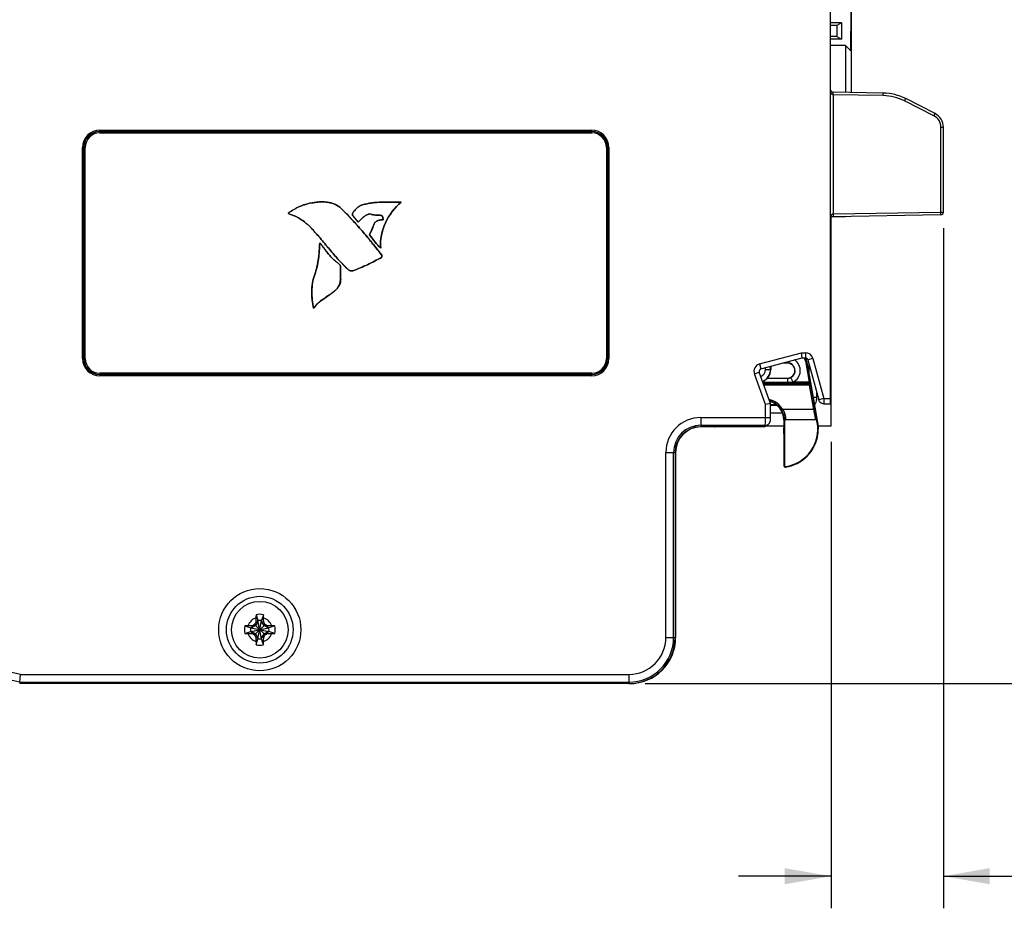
# Model space of a CAD drawing. Header units: inches. Extents: x 0 to 22, y 0 to 17.
# Tile 10 of 25: x 9.7 to 13.5, y 6.3 to 9.7. Entities that reach past the tile are written whole.
import ezdxf

# ---------------------------------------------------------------- set-up
doc = ezdxf.new("R2010")
doc.units = ezdxf.units.IN
doc.header["$LTSCALE"] = 1.21
doc.header["$MEASUREMENT"] = 0
doc.layers.get('0').update_dxf_attribs({"linetype": 'CONTINUOUS'})
doc.layers.add('06___PRT_ALL_SURFS', color=7, linetype='CONTINUOUS')
doc.layers.add('DIMENSIONS', color=7, linetype='CONTINUOUS')
doc.styles.get("Standard").update_dxf_attribs({"font": 'txt', "width": 0.8})
doc.dimstyles.new('DIMSTYLE_1', dxfattribs={"dimtxt": 0.125, "dimasz": 0.18, "dimexe": 0.125, "dimexo": 0.0625, "dimgap": 0.0625, "dimtad": 0, "dimtih": 1, "dimtoh": 1, "dimdec": 3, "dimzin": 4, "dimdsep": 46, "dimtxsty": 'STANDARD', "dimblk": '_FILLED', "dimblk1": '_FILLED', "dimblk2": '_FILLED', "dimcen": 0.09, "dimadec": 0, "dimazin": 0, "dimtp": 0.001, "dimtm": 0.001, "dimtfac": 1, "dimtdec": 3, "dimtofl": 0, "dimtmove": 0, "dimatfit": 3, "dimldrblk": '_FILLED', "dimfxl": 1, "dimtolj": 1, "dimtzin": 4, "dimarcsym": 0})

# ---------------------------------------------------------------- blocks, each defined once
blk = doc.blocks.new('_FILLED')
at = {"color": 0, "linetype": 'BYBLOCK'}
blk.add_solid([(0, 0), (-1, 0.174), (-1, -0.174)], dxfattribs=at)
blk = doc.blocks.new('*D0')
at = {"layer": 'DIMENSIONS', "color": 2, "linetype": 'CONTINUOUS'}
for p, q in [((13.2645, 8.9045), (13.2645, 6.2555)), ((12.8265, 8.0726), (12.8265, 6.2555)), ((12.8265, 6.3805), (12.4665, 6.3805)), ((13.2645, 6.3805), (13.9056, 6.3805))]:
    blk.add_line(p, q, dxfattribs=at)
at = {"layer": 'DIMENSIONS', "color": 2, "linetype": 'CONTINUOUS', "xscale": 0.18, "yscale": 0.18, "zscale": 0.18}
blk.add_blockref('_FILLED', (12.8265, 6.3805), dxfattribs=at)
at = {"layer": 'DIMENSIONS', "color": 2, "linetype": 'CONTINUOUS', "xscale": 0.18, "yscale": 0.18, "zscale": 0.18, "rotation": 180}
blk.add_blockref('_FILLED', (13.2645, 6.3805), dxfattribs=at)
at = {"layer": 'DIMENSIONS', "color": 2, "linetype": 'CONTINUOUS', "insert": (13.9681, 6.443), "char_height": 0.125, "width": 1.225, "attachment_point": 1, "line_spacing_factor": 0.9}
blk.add_mtext('.438{\\Ftxt.shx;\\W1.000000;\\H0.125000; }[11.13]', dxfattribs=at)
blk = doc.blocks.new('*D1')
at = {"layer": 'DIMENSIONS', "color": 2, "linetype": 'CONTINUOUS'}
for p, q in [((12.889, 13.1463), (14.288, 13.1463)), ((14.163, 13.1463), (14.163, 10.3572)), ((14.163, 7.1307), (14.163, 10.1072)), ((12.102, 7.1307), (14.288, 7.1307))]:
    blk.add_line(p, q, dxfattribs=at)
at = {"layer": 'DIMENSIONS', "color": 2, "linetype": 'CONTINUOUS', "xscale": 0.18, "yscale": 0.18, "zscale": 0.18}
for p, rotation in [((14.163, 13.1463), 90), ((14.163, 7.1307), 270)]:
    blk.add_blockref('_FILLED', p, dxfattribs=dict(at, rotation=rotation))
at = {"layer": 'DIMENSIONS', "color": 2, "linetype": 'CONTINUOUS', "insert": (14.163, 10.2947), "char_height": 0.125, "width": 1.325, "attachment_point": 2, "line_spacing_factor": 0.9}
blk.add_mtext('6.016{\\Ftxt.shx;\\W1.000000;\\H0.125000; }[152.8]', dxfattribs=at)

msp = doc.modelspace()

# ---------------------------------------------------------------- linework, layer by layer
at = {"color": 7, "linetype": 'CONTINUOUS'}
for p, q in [((12.8245, 8.2205), (12.8245, 13.1433)), ((12.9063, 9.4327), (12.9065, 11.8929)), ((12.9043, 9.5943), (12.9044, 9.7502)), ((12.867, 9.7038), (12.8245, 9.7038)), ((12.867, 9.7038), (12.8492, 9.6935)), ((12.867, 9.7038), (12.8669, 9.6408)), ((12.8492, 9.6935), (12.8245, 9.6935)), ((12.8492, 9.6935), (12.8492, 9.651)), ((12.8492, 9.651), (12.8245, 9.651)), ((12.8669, 9.6408), (12.8245, 9.6408)), ((12.8492, 9.651), (12.8669, 9.6408)), ((12.8827, 9.616), (12.8245, 9.616)), ((12.8827, 9.616), (12.9043, 9.5943)), ((12.8827, 9.616), (12.8827, 9.4331)), ((13.03, 9.4305), (12.8343, 9.4339)), ((12.8344, 9.4239), (12.8343, 9.4339)), ((13.0299, 9.4205), (12.8344, 9.4239)), ((12.8344, 9.4239), (12.8344, 8.9597)), ((13.0299, 9.4205), (13.03, 9.4305)), ((13.1129, 9.3998), (13.1173, 9.4087)), ((13.2273, 9.3415), (13.1129, 9.3998)), ((13.2318, 9.3504), (13.1173, 9.4087)), ((13.2273, 9.3415), (13.2318, 9.3504)), ((9.9785, 9.2855), (11.8945, 9.2855)), ((9.9785, 9.2755), (9.9785, 9.2855)), ((11.8945, 9.2755), (11.8945, 9.2855)), ((13.2546, 9.297), (13.2645, 9.297)), ((13.2546, 8.967), (13.2546, 9.297)), ((13.2645, 8.967), (13.2645, 9.297)), ((9.9785, 9.2805), (11.8945, 9.2805)), ((9.9785, 9.2755), (11.8945, 9.2755)), ((9.9116, 9.2185), (9.9216, 9.2185)), ((9.9116, 8.3965), (9.9116, 9.2185)), ((9.9166, 8.3965), (9.9166, 9.2185)), ((9.9216, 8.3965), (9.9216, 9.2185)), ((11.9515, 9.2185), (11.9615, 9.2185)), ((11.9515, 9.2185), (11.9515, 8.3965)), ((11.9565, 9.2185), (11.9565, 8.3965)), ((11.9615, 9.2185), (11.9615, 8.3965)), ((10.8015, 9.0023), (10.8016, 9.0022)), ((10.9188, 8.9806), (10.9187, 8.9805)), ((11.0012, 8.9948), (11.0012, 8.9947)), ((11.1519, 9.0059), (11.1517, 9.0058)), ((10.7142, 8.9643), (10.7142, 8.9642)), ((10.7157, 8.9596), (10.7157, 8.9597)), ((10.9642, 8.9517), (10.9643, 8.9518)), ((10.9642, 8.9517), (10.9823, 8.9303)), ((10.9643, 8.9518), (10.9824, 8.9303)), ((11.0187, 8.9559), (11.0186, 8.956)), ((11.0339, 8.9588), (11.0339, 8.9589)), ((11.0755, 8.9533), (11.0755, 8.9534)), ((11.0817, 8.9365), (11.0817, 8.9364)), ((12.8265, 8.1351), (12.8265, 8.9457)), ((12.8826, 8.949), (12.831, 8.949)), ((12.8344, 8.9597), (12.8343, 8.9497)), ((12.8343, 8.9497), (13.2547, 8.957)), ((12.8344, 8.9597), (13.2546, 8.967)), ((12.8842, 8.9506), (12.8826, 8.949)), ((12.8826, 8.9505), (12.8826, 8.949)), ((13.2546, 8.967), (13.2645, 8.967)), ((13.2547, 8.957), (13.2546, 8.967)), ((10.7922, 8.9141), (10.7922, 8.9142)), ((10.9823, 8.9303), (10.9824, 8.9303)), ((11.0431, 8.9119), (11.0432, 8.9119)), ((11.0284, 8.8778), (11.0285, 8.8778)), ((12.8245, 8.8955), (12.8265, 8.8955)), ((12.8245, 8.8855), (12.8265, 8.8855)), ((12.8245, 8.88), (12.8265, 8.88)), ((12.8245, 8.87), (12.8265, 8.87)), ((10.835, 8.8476), (10.8351, 8.8474)), ((11.0731, 8.8265), (11.073, 8.8267)), ((11.0757, 8.801), (11.0756, 8.801)), ((11.0757, 8.7905), (11.0757, 8.7906)), ((10.9166, 8.752), (10.9165, 8.752)), ((10.9165, 8.704), (10.9165, 8.752)), ((10.9166, 8.704), (10.9166, 8.752)), ((10.8156, 8.7237), (10.8157, 8.7237)), ((10.9466, 8.7423), (10.9467, 8.7424)), ((10.9645, 8.7384), (10.9645, 8.7385)), ((10.9166, 8.704), (10.9165, 8.704)), ((10.8114, 8.5921), (10.8115, 8.5924)), ((12.5486, 8.3757), (12.7113, 8.4192)), ((12.5538, 8.3563), (12.7139, 8.3992)), ((12.7113, 8.4192), (12.7266, 8.4192)), ((12.7139, 8.3992), (12.7113, 8.4192)), ((12.7139, 8.3992), (12.7266, 8.3992)), ((12.7266, 8.4192), (12.7266, 8.3992)), ((12.8265, 8.4302), (12.8245, 8.4302)), ((12.8245, 8.4264), (12.8265, 8.4264)), ((9.9116, 8.3965), (9.9216, 8.3965)), ((11.9515, 8.3965), (11.9615, 8.3965)), ((12.5486, 8.3757), (12.5538, 8.3563)), ((12.5709, 8.3537), (12.5709, 8.3609)), ((12.5909, 8.3537), (12.5909, 8.3663)), ((12.5918, 8.3665), (12.5918, 8.3537)), ((12.6567, 8.3787), (12.6372, 8.3787)), ((12.6411, 8.3797), (12.6567, 8.3797)), ((12.6567, 8.3787), (12.6567, 8.3839)), ((12.7291, 8.3797), (12.7341, 8.3806)), ((12.7424, 8.3044), (12.7291, 8.3797)), ((12.7296, 8.3946), (12.735, 8.3946)), ((12.7477, 8.3031), (12.7341, 8.3806)), ((12.7556, 8.3971), (12.7363, 8.3919)), ((12.7363, 8.3919), (12.779, 8.2353)), ((12.7406, 8.376), (12.7406, 8.3435)), ((12.7414, 8.339), (12.7414, 8.3731)), ((12.7556, 8.3971), (12.7983, 8.2405)), ((12.8245, 8.3964), (12.8265, 8.3964)), ((11.8945, 8.3396), (9.9785, 8.3396)), ((9.9785, 8.3396), (9.9785, 8.3296)), ((11.8945, 8.3346), (9.9785, 8.3346)), ((11.8945, 8.3296), (9.9785, 8.3296)), ((11.8945, 8.3296), (11.8945, 8.3396)), ((12.5282, 8.3365), (12.547, 8.3433)), ((12.5708, 8.2181), (12.5282, 8.3365)), ((12.5908, 8.2216), (12.547, 8.3433)), ((12.5709, 8.3537), (12.5918, 8.3537)), ((12.6788, 8.3044), (12.67, 8.3224)), ((12.6567, 8.3034), (12.5614, 8.3034)), ((12.7442, 8.2994), (12.5628, 8.2994)), ((12.7429, 8.2979), (12.5633, 8.2979)), ((12.7429, 8.2929), (12.5651, 8.2929)), ((12.6567, 8.3193), (12.5774, 8.3193)), ((12.5785, 8.3203), (12.6567, 8.3203)), ((12.6567, 8.3203), (12.6567, 8.3034)), ((12.7424, 8.3044), (12.6788, 8.3044)), ((12.7473, 8.3053), (12.7424, 8.3044)), ((12.7424, 8.3044), (12.744, 8.3001)), ((12.7442, 8.2994), (12.7429, 8.2979)), ((12.7429, 8.2929), (12.7429, 8.2979)), ((12.7478, 8.2937), (12.7429, 8.2929)), ((12.7597, 8.1975), (12.7429, 8.2929)), ((12.744, 8.3001), (12.7442, 8.2994)), ((12.7491, 8.2953), (12.7478, 8.2937)), ((12.7646, 8.1984), (12.7478, 8.2937)), ((12.749, 8.2966), (12.7489, 8.2968)), ((12.7752, 8.1476), (12.7489, 8.2967)), ((12.7491, 8.2953), (12.7489, 8.2967)), ((12.7579, 8.2456), (12.7714, 8.2456)), ((12.7714, 8.2456), (12.7714, 8.2631)), ((12.5908, 8.2216), (12.5708, 8.2181)), ((12.5708, 8.1666), (12.5708, 8.2181)), ((12.5908, 8.1666), (12.5908, 8.2216)), ((12.6134, 8.2164), (12.5908, 8.2164)), ((12.5908, 8.2156), (12.6143, 8.2156)), ((12.7983, 8.2405), (12.779, 8.2353)), ((12.7983, 8.2405), (12.8245, 8.2405)), ((12.7983, 8.2405), (12.7983, 8.2205)), ((12.7983, 8.2205), (12.8245, 8.2205)), ((12.5908, 8.1856), (12.637, 8.1856)), ((12.6387, 8.1975), (12.6343, 8.1951)), ((12.7597, 8.1975), (12.6387, 8.1975)), ((12.7597, 8.1975), (12.7646, 8.1984)), ((12.3195, 8.1666), (12.5908, 8.1666)), ((12.3195, 8.1666), (12.3195, 8.1307)), ((12.3195, 8.1366), (12.5706, 8.1366)), ((12.3767, 8.1307), (12.3195, 8.1307)), ((12.3745, 8.1307), (12.375, 8.1312)), ((12.5652, 8.1312), (12.375, 8.1312)), ((12.3772, 8.1312), (12.3767, 8.1307)), ((12.5652, 8.1312), (12.5706, 8.1366)), ((12.5706, 8.1366), (12.5708, 8.1481)), ((12.5706, 8.1366), (12.5728, 8.1368)), ((12.5764, 8.1351), (12.6425, 8.1351)), ((12.5794, 8.1371), (12.5848, 8.1425)), ((12.6446, 8.1575), (12.6425, 8.1575)), ((12.6425, 8.1575), (12.6425, 8.1273)), ((12.6446, 8.1575), (12.645, 8.1525)), ((12.645, 8.1525), (12.645, 8.1525)), ((12.645, 8.1525), (12.645, 7.9808)), ((12.6496, 8.162), (12.65, 8.1575)), ((12.7667, 8.1575), (12.65, 8.1575)), ((12.7716, 8.1534), (12.7717, 8.1534)), ((12.7727, 8.1471), (12.7716, 8.1534)), ((12.7727, 8.1471), (12.7752, 8.1476)), ((12.7774, 8.1351), (12.8265, 8.1351)), ((12.6425, 8.1273), (12.6426, 8.1273)), ((12.6427, 8.126), (12.6425, 8.1273)), ((12.6426, 8.1273), (12.6428, 8.126)), ((12.6427, 8.1264), (12.6428, 8.126)), ((12.6428, 8.126), (12.6428, 8.1254)), ((12.6428, 8.1243), (12.6429, 8.1229)), ((12.6429, 8.1229), (12.6429, 8.1212)), ((12.6429, 8.1212), (12.643, 8.1179)), ((12.643, 8.1184), (12.643, 8.1173)), ((12.643, 8.1179), (12.643, 8.114)), ((12.643, 8.114), (12.6431, 8.1094)), ((12.643, 8.1136), (12.643, 8.1127)), ((12.6431, 8.1094), (12.6431, 8.1042)), ((12.6431, 8.1084), (12.6431, 8.1073)), ((12.6431, 8.1042), (12.6431, 7.9785)), ((12.6431, 8.1027), (12.6431, 8.1023)), ((12.7763, 8.1074), (12.7763, 8.1075)), ((12.7771, 8.1223), (12.7772, 8.1256)), ((12.7772, 8.125), (12.7773, 8.1275)), ((12.7772, 8.1262), (12.7772, 8.1265)), ((12.7772, 8.1256), (12.7772, 8.1262)), ((12.7773, 8.1275), (12.7774, 8.1275)), ((12.7773, 8.1262), (12.7774, 8.1275)), ((12.1834, 8.0305), (12.2193, 8.0305)), ((12.1834, 7.3105), (12.1834, 8.0305)), ((12.2134, 7.3105), (12.2134, 8.0305)), ((12.2193, 8.0305), (12.2193, 7.3105)), ((12.2213, 8.0305), (12.2213, 7.3105)), ((10.5942, 7.373), (10.585, 7.357)), ((10.5862, 7.3695), (10.5942, 7.373)), ((10.587, 7.3988), (10.5942, 7.3759)), ((10.6088, 7.3051), (10.5942, 7.3759)), ((10.5942, 7.3759), (10.5942, 7.373)), ((10.5942, 7.3051), (10.6088, 7.3759)), ((10.6088, 7.308), (10.5942, 7.373)), ((10.5942, 7.308), (10.6088, 7.373)), ((10.616, 7.3988), (10.6088, 7.3759)), ((10.6088, 7.373), (10.6088, 7.3759)), ((10.6088, 7.373), (10.6168, 7.3695)), ((10.618, 7.357), (10.6088, 7.373)), ((10.5432, 7.355), (10.5661, 7.3478)), ((10.5432, 7.326), (10.5661, 7.3332)), ((10.5661, 7.3332), (10.6369, 7.3478)), ((10.569, 7.3478), (10.5661, 7.3478)), ((10.5661, 7.3478), (10.6369, 7.3332)), ((10.5661, 7.3332), (10.569, 7.3332)), ((10.585, 7.357), (10.569, 7.3478)), ((10.5725, 7.3558), (10.569, 7.3478)), ((10.569, 7.3332), (10.634, 7.3478)), ((10.569, 7.3478), (10.634, 7.3332)), ((10.569, 7.3332), (10.585, 7.324)), ((10.5725, 7.3252), (10.569, 7.3332)), ((10.5812, 7.3609), (10.6219, 7.3202)), ((10.5812, 7.3202), (10.6219, 7.3609)), ((10.634, 7.3478), (10.618, 7.357)), ((10.618, 7.324), (10.634, 7.3332)), ((10.6305, 7.3558), (10.634, 7.3478)), ((10.634, 7.3332), (10.6305, 7.3252)), ((10.6369, 7.3478), (10.634, 7.3478)), ((10.634, 7.3332), (10.6369, 7.3332)), ((10.6598, 7.355), (10.6369, 7.3478)), ((10.6598, 7.326), (10.6369, 7.3332)), ((10.585, 7.324), (10.5942, 7.308)), ((10.5942, 7.308), (10.5862, 7.3115)), ((10.587, 7.2822), (10.5942, 7.3051)), ((10.5942, 7.308), (10.5942, 7.3051)), ((10.6088, 7.308), (10.618, 7.324)), ((10.6168, 7.3115), (10.6088, 7.308)), ((10.6088, 7.3051), (10.6088, 7.308)), ((10.616, 7.2822), (10.6088, 7.3051)), ((12.1834, 7.3105), (12.2193, 7.3105)), ((9.667, 7.1366), (9.6664, 7.1307)), ((9.667, 7.1366), (9.6701, 7.1666)), ((9.667, 7.1366), (12.0395, 7.1366)), ((9.6701, 7.1666), (12.0395, 7.1666)), ((12.0395, 7.1666), (12.0395, 7.1307)), ((12.0395, 7.1307), (9.6664, 7.1307))]:
    msp.add_line(p, q, dxfattribs=at)
for points in [[(12.7489, 8.2968), (12.7486, 8.2984), (12.7482, 8.3005), (12.7477, 8.3031)], [(12.5848, 8.1425), (12.587, 8.1451), (12.5888, 8.1483)], [(12.5888, 8.1483), (12.59, 8.1515), (12.5906, 8.1551), (12.5907, 8.1569), (12.5907, 8.1592), (12.5908, 8.1626), (12.5908, 8.1666)], [(12.6428, 8.1254), (12.6428, 8.1249), (12.6428, 8.1243)], [(12.7756, 8.1016), (12.7758, 8.1033), (12.7761, 8.1051), (12.7762, 8.1068), (12.7764, 8.1084), (12.7765, 8.11), (12.7767, 8.1116), (12.7768, 8.113), (12.7768, 8.1145), (12.7769, 8.1158), (12.777, 8.1171), (12.777, 8.1183), (12.7771, 8.1194), (12.7771, 8.1205), (12.7771, 8.1223)]]:
    msp.add_lwpolyline(points, dxfattribs=at)
for radius in [0.16, 0.13, 0.1102]:
    msp.add_circle((10.6015, 7.3405), radius, dxfattribs=at)
for centre, radius, start, end in [((12.8345, 9.4439), 0.01, 188.6346, 269), ((13.0266, 9.2306), 0.19, 62.9978, 89.0022), ((13.0265, 9.2305), 0.2, 63, 89), ((13.2046, 9.297), 0.05, 0.0044, 62.9955), ((13.2045, 9.297), 0.06, 0, 62.9856), ((9.9785, 9.2185), 0.067, 90, 180), ((11.8945, 9.2185), 0.067, 0, 90), ((9.9785, 9.2185), 0.062, 90, 180), ((9.9785, 9.2185), 0.057, 90, 180), ((11.8945, 9.2185), 0.062, 0, 90), ((11.8945, 9.2185), 0.057, 0, 90), ((12.8345, 8.9397), 0.01, 91, 171.363), ((12.8345, 8.9546), 0.00509, 91.0514, 101.5229), ((13.2545, 8.967), 0.01, 271, 360), ((12.677, 8.3705), 0.0529, 10, 32.9015), ((12.7266, 8.3892), 0.03, 15.2535, 90.0016), ((12.7266, 8.3892), 0.00999, 15.22, 90.0351), ((12.677, 8.3705), 0.0579, 10, 29.6841), ((9.9785, 8.3965), 0.067, 180, 270), ((9.9785, 8.3965), 0.062, 180, 270), ((9.9785, 8.3965), 0.057, 180, 270), ((11.8945, 8.3965), 0.067, 270, 360), ((11.8945, 8.3965), 0.062, 270, 360), ((11.8945, 8.3965), 0.057, 270, 360), ((12.5564, 8.3467), 0.03, 104.9988, 199.8022), ((12.6567, 8.3495), 0.0302, 296.1436, 90), ((12.6567, 8.3495), 0.0292, 270, 90), ((12.6567, 8.3495), 0.0502, 296.1436, 56.5758), ((12.5564, 8.3467), 0.00999, 104.9457, 199.8534), ((12.5415, 8.3537), 0.0293, 293.032, 360), ((12.5415, 8.3537), 0.0493, 291.7462, 360), ((12.5415, 8.3537), 0.0503, 291.7088, 360), ((12.6567, 8.3495), 0.0302, 270.027, 296.1924), ((12.7429, 8.2929), 0.005, 10.0169, 89.9832), ((12.7442, 8.2944), 0.005, 10.0168, 89.9832), ((12.7112, 8.2457), 0.0601, 351.2966, 359.9624), ((12.5675, 8.1575), 0.0817, 29.3328, 77.5459), ((12.5675, 8.1575), 0.0767, 29.3302, 74.4774), ((12.5675, 8.1575), 0.075, 0, 74.0472), ((12.7115, 8.2456), 0.0599, 330.614, 351.3416), ((12.5654, 8.1563), 0.0791, 18.5624, 29.3193), ((12.3195, 8.0305), 0.1361, 90, 180), ((12.3195, 8.0305), 0.1061, 90, 180), ((12.3195, 8.0305), 0.1002, 90, 180), ((12.3215, 8.0305), 0.1002, 91.1526, 180), ((12.5652, 8.1514), 0.0201, 270.0748, 292.4273), ((8.6205, 8.1653), 3.9503, 359.751, 0.0191), ((12.5652, 8.1512), 0.02, 292.5027, 314.9986), ((12.65, 8.1525), 0.005, 90.0047, 180.0047), ((12.6275, 8.1215), 0.1475, 279.099, 10), ((12.7668, 8.1525), 0.005, 9.9927, 89.9963), ((12.6275, 8.1215), 0.15, 2.2734, 10), ((12.6475, 8.1273), 0.005, 194.8741, 202.4528), ((12.5867, 8.1231), 0.0562, 2.3801, 3.0492), ((12.5491, 8.1214), 0.0938, 2.0596, 2.4212), ((12.5133, 8.1201), 0.1296, 1.8718, 2.074), ((12.437, 8.1177), 0.206, 1.2985, 1.8593), ((12.3065, 8.1144), 0.3365, 1.177, 1.3418), ((12.1575, 8.1114), 0.4855, 0.8226, 1.1735), ((11.7954, 8.1062), 0.8477, 0.4994, 0.7513), ((11.4594, 8.1033), 1.1837, 0.2483, 0.4545), ((11.2576, 8.1023), 1.3855, 0.0174, 0.2048), ((12.6275, 8.1215), 0.1494, 278.1831, 352.342), ((12.61, 8.1238), 0.1671, 352.3512, 354.345), ((12.7724, 8.1273), 0.00501, 339.2594, 347.638), ((12.3577, 8.2259), 0.3777, 319.0904, 319.5491), ((12.6481, 7.9785), 0.005, 180.0204, 278.1618), ((12.65, 7.9808), 0.005, 179.9942, 279.1048), ((12.3552, 8.2368), 0.3943, 318.1281, 318.5764), ((10.6015, 7.3405), 0.0483, 108.0064, 161.9936), ((13.0222, 5.943), 2.8229, 149.6459, 149.8496), ((12.3558, 7.3415), 1.7698, 178.5442, 179.0926), ((11.3344, 7.3675), 0.7481, 177.6001, 178.5466), ((10.6015, 7.3405), 0.0601, 76.0154, 103.9846), ((10.6015, 7.3405), 0.0361, 78.3738, 101.6262), ((9.8859, 7.3681), 0.7308, 1.4423, 2.4111), ((8.8594, 7.3417), 1.7576, 0.9055, 1.4577), ((10.6015, 7.3405), 0.0483, 18.0064, 71.9936), ((8.1841, 5.9449), 2.8191, 30.1503, 30.3542), ((10.6015, 7.3405), 0.0601, 166.0154, 193.9846), ((10.574, 6.6249), 0.7308, 91.4423, 92.4111), ((10.5746, 8.0734), 0.7481, 267.6001, 268.5466), ((10.6003, 5.5984), 1.7576, 90.9055, 91.4577), ((10.6015, 7.3405), 0.0483, 198.0064, 251.9936), ((10.6005, 9.0948), 1.7698, 268.5442, 269.0926), ((10.6015, 7.3405), 0.0361, 168.3738, 191.6262), ((11.9971, 4.9231), 2.8191, 120.1503, 120.3542), ((11.999, 9.7612), 2.8229, 239.6459, 239.8496), ((10.6015, 7.3405), 0.0483, 288.0064, 341.9936), ((9.204, 4.9199), 2.8229, 59.6459, 59.8496), ((9.2059, 9.7579), 2.8191, 300.1503, 300.3542), ((10.6025, 5.5862), 1.7698, 88.5442, 89.0926), ((10.6027, 9.0827), 1.7576, 270.9055, 271.4577), ((10.6015, 7.3405), 0.0361, 348.3738, 11.6262), ((10.6285, 6.6076), 0.7481, 87.6001, 88.5466), ((10.6291, 8.0562), 0.7308, 271.4423, 272.4111), ((10.6015, 7.3405), 0.0601, 346.0154, 13.9846), ((13.0189, 8.7361), 2.8191, 210.1503, 210.3542), ((12.3437, 7.3393), 1.7576, 180.9055, 181.4577), ((11.3172, 7.313), 0.7308, 181.4423, 182.4111), ((10.6015, 7.3405), 0.0361, 258.3738, 281.6262), ((9.8686, 7.3136), 0.7481, 357.6001, 358.5466), ((8.8472, 7.3395), 1.7698, 358.5442, 359.0926), ((8.1809, 8.738), 2.8229, 329.6459, 329.8496), ((12.0395, 7.3105), 0.1798, 270, 360), ((12.0395, 7.3105), 0.1739, 270, 360), ((12.0395, 7.3105), 0.1439, 270, 360), ((12.0415, 7.3105), 0.1798, 270, 360), ((10.6015, 7.3405), 0.0601, 256.0154, 283.9846), ((9.3364, 5.5649), 1.6361, 78.2299, 101.2966), ((9.3364, 5.5649), 1.6061, 78.1201, 102.0053)]:
    msp.add_arc(centre, radius, start, end, dxfattribs=at)
for centre, ratio, start_param, end_param in [((12.65, 8.1525), 0.999848, 1.570796, 3.141593), ((12.7667, 8.1525), 0.999843, 0.174506, 1.570796)]:
    msp.add_ellipse(centre, major_axis=(0.005, 0), ratio=ratio, start_param=start_param, end_param=end_param, dxfattribs=at)
for points, knots in [([(12.8271, 9.4305), (12.8266, 9.4316), (12.8258, 9.4337), (12.8248, 9.4382), (12.8245, 9.4417), (12.8245, 9.4439)], [0, 0, 0, 0, 0.251884, 0.502122, 1, 1, 1, 1]), ([(12.8344, 9.4239), (12.834, 9.4239), (12.8331, 9.4241), (12.8318, 9.4246), (12.8307, 9.4254), (12.8295, 9.4266), (12.8282, 9.4283), (12.8274, 9.4298), (12.8271, 9.4305)], [0, 0, 0, 0, 0.131691, 0.26134, 0.388454, 0.513412, 0.758518, 1, 1, 1, 1]), ([(10.7142, 8.9643), (10.7208, 8.9688), (10.7309, 8.9753), (10.7449, 8.983), (10.7558, 8.9882), (10.7669, 8.9928), (10.782, 8.998), (10.7937, 9.0008), (10.8015, 9.0023)], [0, 0, 0, 0, 0.249933, 0.374938, 0.499972, 0.624999, 0.750047, 1, 1, 1, 1]), ([(10.8016, 9.0022), (10.7936, 9.0007), (10.7781, 8.9969), (10.7558, 8.9884), (10.7345, 8.9775), (10.721, 8.9688), (10.7142, 8.9642)], [0, 0, 0, 0, 0.253459, 0.498585, 0.744736, 1, 1, 1, 1]), ([(10.8015, 9.0023), (10.8066, 9.0032), (10.8168, 9.0048), (10.8323, 9.0064), (10.8478, 9.0068), (10.8632, 9.0058), (10.8785, 9.003), (10.8933, 8.998), (10.907, 8.9907), (10.9151, 8.9841), (10.9188, 8.9806)], [0, 0, 0, 0, 0.12501, 0.250021, 0.375027, 0.50003, 0.625028, 0.750022, 0.875009, 1, 1, 1, 1]), ([(10.9187, 8.9805), (10.915, 8.9841), (10.9069, 8.9906), (10.8934, 8.9979), (10.879, 9.0028), (10.864, 9.0056), (10.8486, 9.0067), (10.8329, 9.0064), (10.8172, 9.0048), (10.8068, 9.0031), (10.8016, 9.0022)], [0, 0, 0, 0, 0.126407, 0.248717, 0.370174, 0.492801, 0.617479, 0.744159, 0.872086, 1, 1, 1, 1]), ([(11.0756, 8.801), (11.063, 8.8168), (11.0381, 8.848), (11.0002, 8.8939), (10.9608, 8.9383), (10.9331, 8.9666), (10.9187, 8.9805)], [0, 0, 0, 0, 0.25395, 0.502057, 0.749039, 1, 1, 1, 1]), ([(10.9188, 8.9806), (10.9331, 8.9668), (10.954, 8.9454), (10.9807, 8.916), (11.0068, 8.886), (11.0385, 8.8477), (11.0633, 8.8166), (11.0757, 8.801)], [0, 0, 0, 0, 0.25, 0.375015, 0.500017, 0.750011, 1, 1, 1, 1]), ([(10.9642, 8.9517), (10.9638, 8.9522), (10.963, 8.9533), (10.9623, 8.9552), (10.9621, 8.9572), (10.9622, 8.9591), (10.9627, 8.961), (10.9634, 8.9629), (10.9643, 8.9646), (10.9656, 8.9669), (10.9675, 8.9695), (10.9699, 8.9725), (10.9726, 8.9753), (10.9753, 8.9781), (10.9781, 8.9808), (10.982, 8.9842), (10.986, 8.9875), (10.9904, 8.9903), (10.995, 8.9927), (10.9987, 8.9941), (11.0012, 8.9948)], [0, 0, 0, 0, 0.031415, 0.063199, 0.094769, 0.126014, 0.157485, 0.189136, 0.220544, 0.251734, 0.313969, 0.376316, 0.438701, 0.501032, 0.563365, 0.625703, 0.750409, 0.812793, 0.875227, 1, 1, 1, 1]), ([(11.0012, 8.9947), (10.9989, 8.994), (10.9944, 8.9924), (10.9881, 8.9889), (10.9821, 8.9843), (10.9759, 8.9787), (10.9708, 8.9734), (10.967, 8.9688), (10.9646, 8.9652), (10.9629, 8.9617), (10.9622, 8.9587), (10.9622, 8.9564), (10.9625, 8.9548), (10.9632, 8.9532), (10.9639, 8.9522), (10.9643, 8.9518)], [0, 0, 0, 0, 0.115094, 0.228398, 0.348164, 0.481547, 0.629035, 0.702205, 0.771394, 0.834702, 0.891636, 0.918366, 0.944682, 0.971517, 1, 1, 1, 1]), ([(11.0012, 8.9948), (11.0072, 8.9965), (11.0195, 8.9995), (11.0351, 9.0022), (11.0477, 9.0038), (11.0571, 9.0046), (11.0666, 9.0052), (11.0761, 9.0055), (11.0856, 9.0057), (11.0951, 9.0057), (11.1045, 9.0058), (11.1172, 9.0058), (11.133, 9.0058), (11.1456, 9.0059), (11.1519, 9.0059)], [0, 0, 0, 0, 0.125036, 0.250174, 0.312719, 0.375209, 0.437676, 0.500157, 0.562659, 0.625172, 0.687674, 0.750155, 0.87508, 1, 1, 1, 1]), ([(11.1517, 9.0058), (11.1391, 9.0057), (11.1202, 9.0058), (11.0981, 9.0057), (11.0854, 9.0055), (11.076, 9.0053), (11.0665, 9.005), (11.057, 9.0045), (11.0476, 9.0037), (11.0382, 9.0027), (11.0288, 9.0012), (11.0195, 8.9994), (11.0103, 8.9972), (11.0042, 8.9955), (11.0012, 8.9947)], [0, 0, 0, 0, 0.249827, 0.374784, 0.437307, 0.499876, 0.562467, 0.625031, 0.687539, 0.749996, 0.812451, 0.874952, 0.937487, 1, 1, 1, 1]), ([(11.1519, 9.0059), (11.1268, 8.9835), (11.0845, 8.9294), (11.0687, 8.8597), (11.0731, 8.8265)], [0, 0, 0, 0, 0.501574, 1, 1, 1, 1]), ([(11.073, 8.8267), (11.0687, 8.8599), (11.0845, 8.9295), (11.1267, 8.9835), (11.1517, 9.0058)], [0, 0, 0, 0, 0.499973, 1, 1, 1, 1]), ([(10.7157, 8.9596), (10.7152, 8.9597), (10.7145, 8.9601), (10.7139, 8.9609), (10.7136, 8.9616), (10.7134, 8.9623), (10.7134, 8.9633), (10.7138, 8.964), (10.7142, 8.9643)], [0, 0, 0, 0, 0.250108, 0.375742, 0.501212, 0.626869, 0.752224, 1, 1, 1, 1]), ([(10.7142, 8.9642), (10.7141, 8.9641), (10.7138, 8.9638), (10.7136, 8.9632), (10.7135, 8.9626), (10.7136, 8.9616), (10.7141, 8.9607), (10.7149, 8.96), (10.7154, 8.9597), (10.7157, 8.9597)], [0, 0, 0, 0, 0.100668, 0.20712, 0.322525, 0.446099, 0.708681, 0.849201, 1, 1, 1, 1]), ([(10.7157, 8.9597), (10.7229, 8.9574), (10.737, 8.9522), (10.757, 8.9419), (10.7756, 8.9293), (10.7869, 8.9194), (10.7922, 8.9142)], [0, 0, 0, 0, 0.251394, 0.500324, 0.749032, 1, 1, 1, 1]), ([(10.7922, 8.9141), (10.7869, 8.9194), (10.7756, 8.9292), (10.7569, 8.9419), (10.7369, 8.9521), (10.7228, 8.9574), (10.7157, 8.9596)], [0, 0, 0, 0, 0.249974, 0.499991, 0.750017, 1, 1, 1, 1]), ([(11.0187, 8.9559), (11.017, 8.955), (11.0136, 8.9532), (11.0088, 8.9501), (11.0043, 8.9465), (11.0007, 8.9433), (10.9979, 8.9407), (10.9959, 8.9387), (10.9942, 8.937), (10.9928, 8.9356), (10.9915, 8.9342), (10.9898, 8.9325), (10.9879, 8.931), (10.9866, 8.93), (10.9857, 8.9296), (10.985, 8.9294), (10.9843, 8.9293), (10.9833, 8.9295), (10.9826, 8.9299), (10.9823, 8.9303)], [0, 0, 0, 0, 0.124683, 0.249362, 0.374035, 0.498709, 0.561051, 0.623398, 0.685711, 0.716886, 0.748112, 0.810369, 0.872765, 0.904588, 0.920248, 0.935872, 0.951982, 0.968422, 1, 1, 1, 1]), ([(10.9824, 8.9303), (10.9826, 8.93), (10.9831, 8.9296), (10.9839, 8.9294), (10.9847, 8.9294), (10.9857, 8.9297), (10.987, 8.9304), (10.9883, 8.9314), (10.9901, 8.933), (10.9923, 8.9352), (10.9948, 8.9378), (10.9972, 8.9401), (10.9995, 8.9423), (11.0016, 8.9442), (11.0037, 8.9461), (11.0064, 8.9483), (11.0097, 8.9508), (11.014, 8.9535), (11.0171, 8.9552), (11.0186, 8.956)], [0, 0, 0, 0, 0.026716, 0.038869, 0.051183, 0.078195, 0.109875, 0.146037, 0.185561, 0.268441, 0.347182, 0.419892, 0.487383, 0.550479, 0.610016, 0.666846, 0.775841, 0.88453, 1, 1, 1, 1]), ([(11.0339, 8.9588), (11.0327, 8.9593), (11.03, 8.9597), (11.0267, 8.9591), (11.0241, 8.9583), (11.0217, 8.9574), (11.0199, 8.9565), (11.0187, 8.9559)], [0, 0, 0, 0, 0.249974, 0.500277, 0.625353, 0.750304, 1, 1, 1, 1]), ([(11.0339, 8.9589), (11.0356, 8.9583), (11.0389, 8.9572), (11.0441, 8.9562), (11.0493, 8.9556), (11.0546, 8.9552), (11.0599, 8.9551), (11.0651, 8.955), (11.0704, 8.9545), (11.0738, 8.9539), (11.0755, 8.9534)], [0, 0, 0, 0, 0.124273, 0.248875, 0.374303, 0.500346, 0.626349, 0.751684, 0.876014, 1, 1, 1, 1]), ([(11.0755, 8.9533), (11.0738, 8.9538), (11.0703, 8.9544), (11.0651, 8.9549), (11.0598, 8.955), (11.0546, 8.9552), (11.0493, 8.9555), (11.0423, 8.9563), (11.0372, 8.9576), (11.0339, 8.9588)], [0, 0, 0, 0, 0.124722, 0.249984, 0.37526, 0.500081, 0.624833, 0.750083, 1, 1, 1, 1]), ([(11.0431, 8.9119), (11.0436, 8.9139), (11.045, 8.9179), (11.0479, 8.9235), (11.052, 8.9283), (11.0571, 8.9321), (11.063, 8.9346), (11.0691, 8.936), (11.0754, 8.9365), (11.0796, 8.9365), (11.0817, 8.9365)], [0, 0, 0, 0, 0.125001, 0.249996, 0.374999, 0.49999, 0.624988, 0.74999, 0.874994, 1, 1, 1, 1]), ([(11.0817, 8.9364), (11.0796, 8.9365), (11.0754, 8.9365), (11.0691, 8.9359), (11.0639, 8.9347), (11.06, 8.9333), (11.0572, 8.9318), (11.0546, 8.9301), (11.0522, 8.9281), (11.05, 8.9259), (11.0475, 8.9225), (11.045, 8.9179), (11.0437, 8.9139), (11.0432, 8.9119)], [0, 0, 0, 0, 0.125558, 0.252123, 0.377378, 0.439457, 0.501452, 0.563711, 0.626163, 0.688627, 0.750951, 0.875455, 1, 1, 1, 1]), ([(11.0755, 8.9534), (11.0758, 8.9533), (11.0766, 8.953), (11.0775, 8.9523), (11.0783, 8.9514), (11.0792, 8.95), (11.0801, 8.9481), (11.0808, 8.9457), (11.0812, 8.9435), (11.0815, 8.9418), (11.0817, 8.9407), (11.0818, 8.9401), (11.0819, 8.9394), (11.0821, 8.9386), (11.0822, 8.9379), (11.0823, 8.9373), (11.0822, 8.9368), (11.0822, 8.9366), (11.082, 8.9364), (11.0818, 8.9364), (11.0817, 8.9364)], [0, 0, 0, 0, 0.058829, 0.117831, 0.178937, 0.242659, 0.375232, 0.505517, 0.619665, 0.727743, 0.758197, 0.791252, 0.827522, 0.867605, 0.909688, 0.947325, 0.962732, 0.975588, 0.987034, 1, 1, 1, 1]), ([(11.0817, 8.9365), (11.0818, 8.9365), (11.082, 8.9366), (11.0822, 8.9369), (11.0822, 8.9372), (11.0822, 8.9375), (11.0821, 8.9378), (11.0821, 8.9381), (11.0821, 8.9384), (11.082, 8.9388), (11.0819, 8.9393), (11.0818, 8.9399), (11.0817, 8.9404), (11.0815, 8.9412), (11.0814, 8.9422), (11.0812, 8.9434), (11.0809, 8.9446), (11.0806, 8.9461), (11.08, 8.948), (11.0792, 8.9499), (11.0783, 8.9512), (11.0773, 8.9525), (11.0762, 8.9531), (11.0755, 8.9533)], [0, 0, 0, 0, 0.016005, 0.031906, 0.047158, 0.062992, 0.07916, 0.094897, 0.110366, 0.125844, 0.157097, 0.188355, 0.219553, 0.250774, 0.313219, 0.375659, 0.438101, 0.500543, 0.625395, 0.750207, 0.812731, 0.875294, 1, 1, 1, 1]), ([(12.8245, 8.9397), (12.8245, 8.9416), (12.8247, 8.9444), (12.8254, 8.9481), (12.8262, 8.9509), (12.8272, 8.9536), (12.8284, 8.9557), (12.8297, 8.9572), (12.8307, 8.9583), (12.832, 8.9591), (12.833, 8.9595), (12.8335, 8.9596)], [0, 0, 0, 0, 0.244267, 0.366818, 0.489851, 0.613698, 0.738954, 0.802545, 0.867063, 0.932827, 1, 1, 1, 1]), ([(10.7922, 8.9142), (10.7992, 8.9073), (10.8126, 8.8933), (10.8382, 8.8645), (10.8624, 8.8348), (10.8869, 8.8054), (10.9057, 8.7837), (10.9255, 8.7625), (10.9394, 8.749), (10.9467, 8.7424)], [0, 0, 0, 0, 0.126634, 0.251797, 0.499956, 0.623794, 0.748021, 0.873174, 1, 1, 1, 1]), ([(10.9466, 8.7423), (10.9395, 8.7488), (10.9256, 8.7622), (10.9059, 8.7834), (10.887, 8.8052), (10.8685, 8.8274), (10.8502, 8.8497), (10.8254, 8.8792), (10.8059, 8.9006), (10.7922, 8.9141)], [0, 0, 0, 0, 0.124979, 0.250047, 0.375081, 0.500034, 0.625006, 0.750056, 1, 1, 1, 1]), ([(11.0284, 8.8778), (11.0299, 8.8805), (11.0355, 8.8915), (11.0407, 8.9029), (11.0431, 8.9119)], [0, 0, 0, 0, 0.25027, 1, 1, 1, 1]), ([(11.0731, 8.8265), (11.0643, 8.8336), (11.0532, 8.8468), (11.0396, 8.8648), (11.0323, 8.8736), (11.0284, 8.8778)], [0, 0, 0, 0, 0.499643, 0.749884, 1, 1, 1, 1]), ([(10.8156, 8.7237), (10.8173, 8.7287), (10.8206, 8.7387), (10.8245, 8.7539), (10.8277, 8.7693), (10.8301, 8.7849), (10.8319, 8.8005), (10.8337, 8.8214), (10.8345, 8.8371), (10.835, 8.8476)], [0, 0, 0, 0, 0.124994, 0.250065, 0.3751, 0.500098, 0.625108, 0.750085, 1, 1, 1, 1]), ([(10.8351, 8.8474), (10.8346, 8.8369), (10.8335, 8.816), (10.8305, 8.7847), (10.825, 8.7537), (10.8192, 8.7335), (10.8157, 8.7237)], [0, 0, 0, 0, 0.250253, 0.500504, 0.750226, 1, 1, 1, 1]), ([(10.835, 8.8476), (10.8384, 8.8436), (10.8451, 8.8353), (10.8545, 8.8225), (10.8639, 8.8098), (10.8723, 8.7995), (10.8794, 8.7916), (10.884, 8.7869), (10.8879, 8.7833), (10.8909, 8.7807), (10.8939, 8.7781), (10.8981, 8.7749), (10.9023, 8.7717), (10.9065, 8.7685), (10.9095, 8.7658), (10.9123, 8.763), (10.9146, 8.7597), (10.9162, 8.756), (10.9166, 8.7533), (10.9166, 8.752)], [0, 0, 0, 0, 0.124921, 0.249841, 0.37476, 0.499673, 0.562138, 0.624602, 0.655838, 0.687077, 0.718312, 0.749542, 0.812002, 0.843221, 0.87448, 0.905859, 0.937155, 0.968656, 1, 1, 1, 1]), ([(10.9165, 8.752), (10.9165, 8.7533), (10.9162, 8.7558), (10.9147, 8.7593), (10.9126, 8.7625), (10.9099, 8.7654), (10.9067, 8.7682), (10.9034, 8.7708), (10.8998, 8.7735), (10.8952, 8.7769), (10.8898, 8.7815), (10.8837, 8.7871), (10.8781, 8.7929), (10.8711, 8.8007), (10.8631, 8.8108), (10.854, 8.8231), (10.8449, 8.8355), (10.8384, 8.8435), (10.8351, 8.8474)], [0, 0, 0, 0, 0.029766, 0.058878, 0.088847, 0.120332, 0.153348, 0.187512, 0.222222, 0.256794, 0.324112, 0.389287, 0.452794, 0.51504, 0.637051, 0.757465, 0.877904, 1, 1, 1, 1]), ([(10.9645, 8.7385), (10.9741, 8.742), (10.9931, 8.7495), (11.0211, 8.7619), (11.0486, 8.7756), (11.0667, 8.7854), (11.0757, 8.7906)], [0, 0, 0, 0, 0.250218, 0.498365, 0.747343, 1, 1, 1, 1]), ([(11.0757, 8.7905), (11.0668, 8.7854), (11.0488, 8.7756), (11.0213, 8.7619), (10.9932, 8.7494), (10.9741, 8.7419), (10.9645, 8.7384)], [0, 0, 0, 0, 0.249998, 0.5, 0.750003, 1, 1, 1, 1]), ([(11.0757, 8.7906), (11.0759, 8.7907), (11.0762, 8.7911), (11.0765, 8.7917), (11.0768, 8.7925), (11.077, 8.7937), (11.0771, 8.7952), (11.077, 8.7968), (11.0767, 8.7984), (11.0763, 8.7998), (11.0759, 8.8006), (11.0756, 8.801)], [0, 0, 0, 0, 0.077626, 0.126332, 0.18154, 0.308458, 0.450833, 0.599668, 0.745911, 0.881323, 1, 1, 1, 1]), ([(11.0757, 8.801), (11.0759, 8.8007), (11.0764, 8.7998), (11.077, 8.798), (11.0772, 8.7962), (11.0772, 8.7943), (11.077, 8.7929), (11.0767, 8.7918), (11.0763, 8.7909), (11.0759, 8.7906), (11.0757, 8.7905)], [0, 0, 0, 0, 0.124865, 0.250451, 0.499703, 0.624536, 0.749467, 0.873934, 0.937703, 1, 1, 1, 1]), ([(10.8114, 8.5921), (10.8089, 8.603), (10.806, 8.6194), (10.8041, 8.6416), (10.8038, 8.6583), (10.8047, 8.675), (10.8076, 8.697), (10.8118, 8.7133), (10.8156, 8.7237)], [0, 0, 0, 0, 0.249899, 0.374969, 0.500031, 0.625055, 0.750134, 1, 1, 1, 1]), ([(10.8157, 8.7237), (10.8119, 8.7133), (10.8063, 8.6918), (10.8033, 8.6585), (10.8051, 8.6251), (10.8089, 8.6032), (10.8115, 8.5924)], [0, 0, 0, 0, 0.248895, 0.498842, 0.749821, 1, 1, 1, 1]), ([(10.9645, 8.7384), (10.963, 8.7378), (10.9598, 8.7373), (10.9558, 8.7378), (10.9528, 8.7387), (10.9505, 8.7397), (10.9485, 8.7408), (10.9472, 8.7418), (10.9466, 8.7423)], [0, 0, 0, 0, 0.24957, 0.499496, 0.624518, 0.750041, 0.875372, 1, 1, 1, 1]), ([(10.9467, 8.7424), (10.9472, 8.742), (10.9483, 8.7411), (10.9509, 8.7395), (10.9539, 8.7384), (10.9571, 8.7377), (10.9596, 8.7376), (10.9621, 8.7378), (10.9637, 8.7382), (10.9645, 8.7385)], [0, 0, 0, 0, 0.107973, 0.225484, 0.478433, 0.609307, 0.740339, 0.870501, 1, 1, 1, 1]), ([(10.9166, 8.704), (10.9166, 8.7007), (10.9159, 8.694), (10.9133, 8.6862), (10.9104, 8.6803), (10.9069, 8.6747), (10.9017, 8.6682), (10.8946, 8.6612), (10.8871, 8.6549), (10.8791, 8.6489), (10.8683, 8.6414), (10.8546, 8.6322), (10.8384, 8.6209), (10.8233, 8.6081), (10.8148, 8.5978), (10.8114, 8.5921)], [0, 0, 0, 0, 0.062521, 0.125047, 0.156336, 0.187617, 0.250126, 0.312625, 0.375119, 0.437612, 0.500103, 0.625084, 0.750062, 0.875021, 1, 1, 1, 1]), ([(12.6788, 8.3044), (12.677, 8.3043), (12.6733, 8.3039), (12.6659, 8.3035), (12.6604, 8.3034), (12.6567, 8.3034)], [0, 0, 0, 0, 0.250007, 0.500012, 1, 1, 1, 1]), ([(12.7489, 8.2968), (12.7489, 8.297), (12.7487, 8.2975), (12.7484, 8.2982), (12.7479, 8.2988), (12.7472, 8.2993), (12.7465, 8.2997), (12.7457, 8.2999), (12.7449, 8.3001), (12.7443, 8.3001), (12.744, 8.3001)], [0, 0, 0, 0, 0.116536, 0.234549, 0.3548, 0.477951, 0.604246, 0.73379, 0.866209, 1, 1, 1, 1]), ([(12.7983, 8.2205), (12.7961, 8.2205), (12.7928, 8.2211), (12.7888, 8.2228), (12.7861, 8.2246), (12.7837, 8.2267), (12.7809, 8.2301), (12.7796, 8.2332), (12.779, 8.2353)], [0, 0, 0, 0, 0.249324, 0.374708, 0.499899, 0.625113, 0.750568, 1, 1, 1, 1]), ([(12.6387, 8.1975), (12.6397, 8.1959), (12.6411, 8.1934), (12.6428, 8.1901), (12.644, 8.1875), (12.645, 8.185), (12.6459, 8.1824), (12.6467, 8.1799), (12.6476, 8.1767), (12.6485, 8.173), (12.6491, 8.1688), (12.6494, 8.1652), (12.6496, 8.163), (12.6496, 8.162)], [0, 0, 0, 0, 0.151719, 0.227033, 0.301531, 0.374862, 0.446663, 0.516554, 0.58413, 0.710763, 0.823763, 0.920831, 1, 1, 1, 1]), ([(12.6404, 8.1815), (12.6408, 8.1803), (12.6415, 8.1778), (12.6427, 8.1732), (12.6436, 8.1687), (12.6441, 8.1646), (12.6444, 8.162), (12.6445, 8.1596), (12.6446, 8.1582), (12.6446, 8.1575)], [0, 0, 0, 0, 0.160248, 0.313146, 0.590383, 0.712212, 0.821579, 0.917714, 1, 1, 1, 1]), ([(12.7668, 8.1575), (12.7668, 8.1575), (12.7668, 8.1575), (12.7668, 8.1575), (12.7668, 8.1575), (12.7668, 8.1576), (12.7668, 8.1576), (12.7668, 8.1576), (12.7668, 8.1577), (12.7668, 8.1578), (12.7668, 8.158), (12.7668, 8.1581), (12.7668, 8.1584), (12.7668, 8.1588), (12.7667, 8.1593), (12.7666, 8.1599), (12.7665, 8.1606), (12.7664, 8.1614), (12.7662, 8.1623), (12.7661, 8.1633), (12.7658, 8.1648), (12.7655, 8.1668), (12.765, 8.1695), (12.7645, 8.1724), (12.7639, 8.1755), (12.7633, 8.1789), (12.7626, 8.1824), (12.7619, 8.186), (12.7609, 8.1911), (12.7602, 8.1949), (12.7597, 8.1975)], [0, 0, 0, 0, 0.00024, 0.00054, 0.000954, 0.0015, 0.002187, 0.003019, 0.005128, 0.007834, 0.011142, 0.015052, 0.019564, 0.030388, 0.043583, 0.059113, 0.076941, 0.097023, 0.1193, 0.14371, 0.170192, 0.22909, 0.295362, 0.368334, 0.447261, 0.531364, 0.619811, 0.711759, 0.806377, 1, 1, 1, 1]), ([(12.7717, 8.1534), (12.7717, 8.1534), (12.7717, 8.1534), (12.7717, 8.1534), (12.7718, 8.1534), (12.7718, 8.1535), (12.7718, 8.1535), (12.7718, 8.1536), (12.7718, 8.1537), (12.7718, 8.1539), (12.7717, 8.1541), (12.7717, 8.1544), (12.7717, 8.1548), (12.7716, 8.1554), (12.7715, 8.1561), (12.7714, 8.1569), (12.7713, 8.1578), (12.7712, 8.1588), (12.771, 8.1599), (12.7707, 8.1615), (12.7704, 8.1638), (12.7699, 8.1668), (12.7694, 8.1701), (12.7688, 8.1736), (12.7682, 8.1774), (12.7675, 8.1813), (12.7668, 8.1855), (12.7659, 8.1912), (12.7651, 8.1955), (12.7646, 8.1984)], [0, 0, 0, 0, 0.000216, 0.000504, 0.00091, 0.001453, 0.002969, 0.005077, 0.007782, 0.011087, 0.014993, 0.0195, 0.030309, 0.043483, 0.058985, 0.076779, 0.09682, 0.119053, 0.143417, 0.169851, 0.228657, 0.294853, 0.367772, 0.446677, 0.530797, 0.619299, 0.711337, 0.806076, 1, 1, 1, 1]), ([(12.5728, 8.1368), (12.575, 8.137), (12.5784, 8.138), (12.5822, 8.1402), (12.584, 8.1417), (12.5848, 8.1425)], [0, 0, 0, 0, 0.499395, 0.749937, 1, 1, 1, 1]), ([(12.6496, 8.162), (12.6493, 8.162), (12.6486, 8.1619), (12.6477, 8.1616), (12.6468, 8.1612), (12.6461, 8.1607), (12.6454, 8.16), (12.645, 8.1592), (12.6447, 8.1584), (12.6446, 8.1578), (12.6446, 8.1575)], [0, 0, 0, 0, 0.131583, 0.262804, 0.392037, 0.518654, 0.642445, 0.763619, 0.882708, 1, 1, 1, 1]), ([(12.7763, 8.1075), (12.7765, 8.1093), (12.7768, 8.1127), (12.777, 8.1175), (12.7771, 8.1211), (12.7771, 8.1235), (12.7772, 8.1245), (12.7772, 8.125)], [0, 0, 0, 0, 0.309553, 0.588738, 0.823214, 0.919539, 1, 1, 1, 1])]:
    msp.add_open_spline(points, degree=3, knots=knots, dxfattribs=at)
for points in [[(11.0186, 8.956), (11.0233, 8.9584), (11.0291, 8.9608), (11.0339, 8.9589)], [(11.0432, 8.9119), (11.04, 8.8999), (11.0342, 8.8888), (11.0285, 8.8778)], [(11.0285, 8.8778), (11.0439, 8.8612), (11.0555, 8.841), (11.073, 8.8267)], [(10.8115, 8.5924), (10.8379, 8.6361), (10.9165, 8.6529), (10.9165, 8.704)]]:
    msp.add_open_spline(points, degree=3, dxfattribs=at)
at = {"layer": '06___PRT_ALL_SURFS', "color": 7, "linetype": 'CONTINUOUS'}
for p, q in [((12.8265, 8.8955), (12.8265, 8.9457)), ((12.8245, 8.8955), (12.8265, 8.8955))]:
    msp.add_line(p, q, dxfattribs=at)

# ---------------------------------------------------------------- dimensions: what is measured, and where the dimension line sits
at = {"layer": 'DIMENSIONS', "color": 2, "linetype": 'CONTINUOUS'}
dim = msp.add_linear_dim(base=(14.163, 13.1463), p1=(12.0395, 7.1307), p2=(12.8265, 13.1463), angle=90, dimstyle='DIMSTYLE_1', dxfattribs=at)
dim.commit()
dim.dimension.update_dxf_attribs({"geometry": '*D1', "text_midpoint": (14.163, 10.2322), "dimtype": 160})
dim = msp.add_linear_dim(base=(13.2645, 6.3805), p1=(12.8265, 8.1351), p2=(13.2645, 8.967), dimstyle='DIMSTYLE_1', dxfattribs=at)
dim.commit()
dim.dimension.update_dxf_attribs({"geometry": '*D0', "text_midpoint": (14.5806, 6.3805), "dimtype": 160})

doc.saveas('drawing.dxf')
